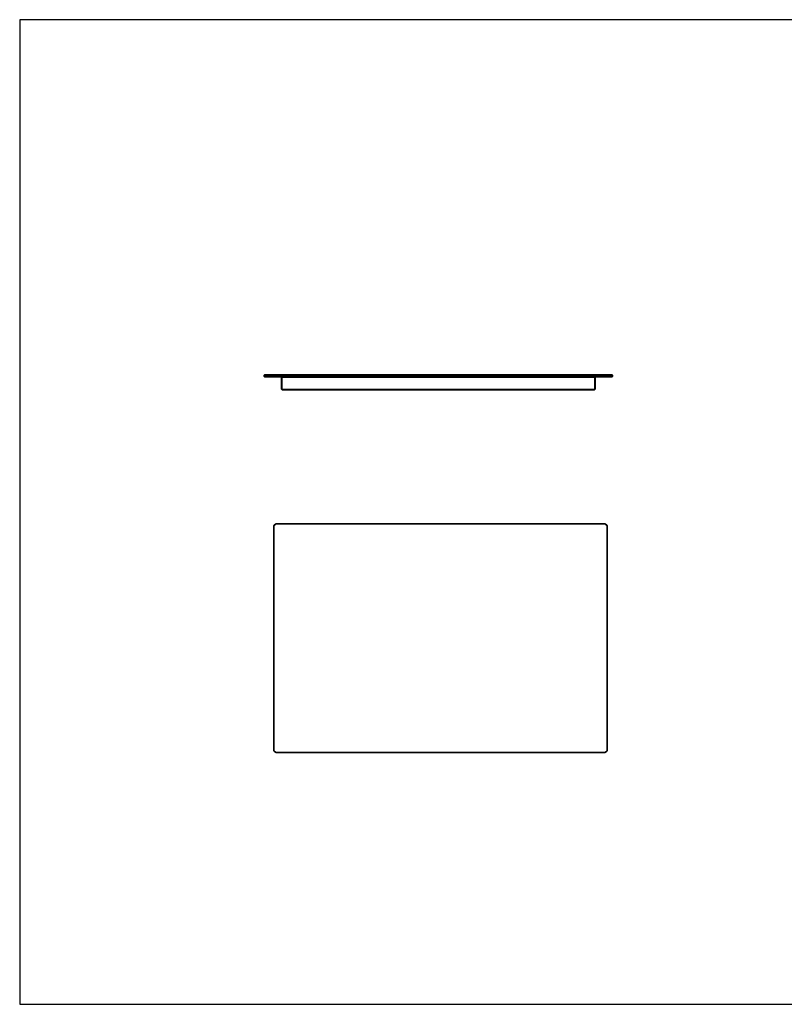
# Model space of a CAD drawing. Header units: inches. Extents: x 0 to 12.9, y 0 to 8.3.
# Tile 1 of 2: x 0 to 6.4, y 0 to 8.3. Entities that reach past the tile are written whole.
import ezdxf

# ---------------------------------------------------------------- set-up
doc = ezdxf.new("R2010")
doc.units = ezdxf.units.IN
doc.header["$MEASUREMENT"] = 0
doc.layers.add('Default', color=7, linetype='Continuous')

# ---------------------------------------------------------------- blocks, each defined once
blk = doc.blocks.new('MODEL_0')
at = {"lineweight": 35}
for p, q in [((2.0529, 5.2795), (2.0527, 5.2774)), ((2.0527, 5.2774), (2.0529, 5.2754)), ((2.0532, 5.2815), (2.0529, 5.2795)), ((2.0529, 5.2754), (2.0532, 5.2735)), ((2.0532, 5.2815), (2.0537, 5.2834)), ((2.0532, 5.2735), (2.0534, 5.2726)), ((2.0537, 5.2717), (2.0534, 5.2726)), ((2.0543, 5.285), (2.0537, 5.2834)), ((2.0537, 5.2717), (2.0543, 5.2702)), ((2.0543, 5.285), (2.0548, 5.285)), ((2.0543, 5.2702), (2.0548, 5.2702)), ((2.0548, 5.285), (2.0562, 5.285)), ((2.0548, 5.2702), (2.0563, 5.2702)), ((2.0562, 5.285), (2.0588, 5.285)), ((2.0563, 5.2702), (2.0588, 5.2702)), ((2.0588, 5.285), (2.0623, 5.285)), ((2.0588, 5.2702), (2.0623, 5.2702)), ((2.0623, 5.285), (2.0666, 5.285)), ((2.0623, 5.2702), (2.0667, 5.2702)), ((2.0666, 5.285), (2.0714, 5.285)), ((2.0667, 5.2702), (2.0716, 5.2702)), ((2.0714, 5.285), (2.0765, 5.285)), ((2.0716, 5.2702), (2.0767, 5.2702)), ((2.0765, 5.285), (2.0814, 5.285)), ((2.0767, 5.2702), (2.0816, 5.2702)), ((2.0814, 5.285), (4.9473, 5.285)), ((2.0816, 5.2702), (4.947, 5.2702)), ((2.1988, 5.2664), (2.1988, 5.1658)), ((2.1991, 5.2664), (2.1988, 5.2664)), ((2.2003, 5.2664), (2.1991, 5.2664)), ((2.202, 5.2664), (2.2003, 5.2664)), ((2.2039, 5.2664), (2.202, 5.2664)), ((2.2039, 5.2664), (4.8245, 5.2664)), ((4.8264, 5.2664), (4.8245, 5.2664)), ((4.8282, 5.2664), (4.8264, 5.2664)), ((4.8293, 5.2664), (4.8282, 5.2664)), ((4.8297, 5.2664), (4.8293, 5.2664)), ((4.8297, 5.1658), (4.8297, 5.2664)), ((4.947, 5.2702), (4.952, 5.2702)), ((4.9522, 5.285), (4.9473, 5.285)), ((4.952, 5.2702), (4.9571, 5.2702)), ((4.9522, 5.285), (4.9572, 5.285)), ((4.9571, 5.2702), (4.962, 5.2702)), ((4.9572, 5.285), (4.9621, 5.285)), ((4.962, 5.2702), (4.9663, 5.2702)), ((4.9621, 5.285), (4.9664, 5.285)), ((4.9663, 5.2702), (4.9699, 5.2702)), ((4.9664, 5.285), (4.9699, 5.285)), ((4.9699, 5.285), (4.9724, 5.285)), ((4.9699, 5.2702), (4.9724, 5.2702)), ((4.9724, 5.285), (4.9739, 5.285)), ((4.9724, 5.2702), (4.9739, 5.2702)), ((4.9739, 5.285), (4.9743, 5.285)), ((4.9739, 5.2702), (4.9743, 5.2702)), ((4.9743, 5.285), (4.975, 5.2834)), ((4.975, 5.2717), (4.9743, 5.2702)), ((4.9752, 5.2824), (4.975, 5.2834)), ((4.975, 5.2717), (4.9752, 5.2726)), ((4.9755, 5.2815), (4.9752, 5.2824)), ((4.9752, 5.2726), (4.9755, 5.2735)), ((4.9758, 5.2795), (4.9755, 5.2815)), ((4.9755, 5.2735), (4.9758, 5.2754)), ((4.9759, 5.2774), (4.9758, 5.2795)), ((4.9758, 5.2754), (4.9759, 5.2774)), ((2.1991, 5.1639), (2.1988, 5.1658)), ((2.2003, 5.1621), (2.1991, 5.1639)), ((2.202, 5.161), (2.2003, 5.1621)), ((2.202, 5.161), (2.2039, 5.1606)), ((2.2039, 5.1606), (4.8245, 5.1606)), ((4.8264, 5.161), (4.8245, 5.1606)), ((4.8282, 5.1621), (4.8264, 5.161)), ((4.8293, 5.1639), (4.8282, 5.1621)), ((4.8297, 5.1658), (4.8293, 5.1639))]:
    blk.add_line(p, q, dxfattribs=at)
at = {"lineweight": 15}
for p, q in [((2.0532, 5.2774), (2.0527, 5.2774)), ((2.0533, 5.2795), (2.0529, 5.2795)), ((2.0533, 5.2754), (2.0529, 5.2754)), ((2.0536, 5.2815), (2.0532, 5.2815)), ((2.0533, 5.2795), (2.0532, 5.2774)), ((2.0532, 5.2774), (2.0533, 5.2754)), ((2.0545, 5.2774), (2.0532, 5.2774)), ((2.0536, 5.2735), (2.0532, 5.2735)), ((2.0536, 5.2815), (2.0533, 5.2795)), ((2.0546, 5.2795), (2.0533, 5.2795)), ((2.0533, 5.2754), (2.0536, 5.2735)), ((2.0547, 5.2754), (2.0533, 5.2754)), ((2.0541, 5.2834), (2.0536, 5.2815)), ((2.055, 5.2815), (2.0536, 5.2815)), ((2.0541, 5.2717), (2.0536, 5.2735)), ((2.0536, 5.2735), (2.055, 5.2735)), ((2.0541, 5.2834), (2.0537, 5.2834)), ((2.0537, 5.2717), (2.0541, 5.2717)), ((2.0548, 5.285), (2.0541, 5.2834)), ((2.0555, 5.2834), (2.0541, 5.2834)), ((2.0548, 5.2702), (2.0541, 5.2717)), ((2.0541, 5.2717), (2.0556, 5.2717)), ((2.0546, 5.2795), (2.0545, 5.2774)), ((2.0569, 5.2774), (2.0545, 5.2774)), ((2.0545, 5.2774), (2.0547, 5.2754)), ((2.055, 5.2815), (2.0546, 5.2795)), ((2.057, 5.2795), (2.0546, 5.2795)), ((2.057, 5.2754), (2.0547, 5.2754)), ((2.0547, 5.2754), (2.055, 5.2735)), ((2.0555, 5.2834), (2.055, 5.2815)), ((2.0574, 5.2815), (2.055, 5.2815)), ((2.0556, 5.2717), (2.055, 5.2735)), ((2.055, 5.2735), (2.0574, 5.2735)), ((2.0562, 5.285), (2.0555, 5.2834)), ((2.058, 5.2834), (2.0555, 5.2834)), ((2.0563, 5.2702), (2.0556, 5.2717)), ((2.0556, 5.2717), (2.0581, 5.2717)), ((2.057, 5.2795), (2.0569, 5.2774)), ((2.0602, 5.2774), (2.0569, 5.2774)), ((2.0569, 5.2774), (2.057, 5.2754)), ((2.0574, 5.2815), (2.057, 5.2795)), ((2.0604, 5.2795), (2.057, 5.2795)), ((2.0604, 5.2754), (2.057, 5.2754)), ((2.057, 5.2754), (2.0574, 5.2735)), ((2.058, 5.2834), (2.0574, 5.2815)), ((2.0608, 5.2815), (2.0574, 5.2815)), ((2.0581, 5.2717), (2.0574, 5.2735)), ((2.0574, 5.2735), (2.0608, 5.2735)), ((2.0588, 5.285), (2.058, 5.2834)), ((2.0615, 5.2834), (2.058, 5.2834)), ((2.0588, 5.2702), (2.0581, 5.2717)), ((2.0581, 5.2717), (2.0615, 5.2717)), ((2.0604, 5.2795), (2.0602, 5.2774)), ((2.0643, 5.2774), (2.0602, 5.2774)), ((2.0602, 5.2774), (2.0604, 5.2754)), ((2.0608, 5.2815), (2.0604, 5.2795)), ((2.0645, 5.2795), (2.0604, 5.2795)), ((2.0645, 5.2754), (2.0604, 5.2754)), ((2.0604, 5.2754), (2.0608, 5.2735)), ((2.0615, 5.2834), (2.0608, 5.2815)), ((2.065, 5.2815), (2.0608, 5.2815)), ((2.0615, 5.2717), (2.0608, 5.2735)), ((2.0608, 5.2735), (2.065, 5.2735)), ((2.0623, 5.285), (2.0615, 5.2834)), ((2.0658, 5.2834), (2.0615, 5.2834)), ((2.0623, 5.2702), (2.0615, 5.2717)), ((2.0615, 5.2717), (2.0658, 5.2717)), ((2.0645, 5.2795), (2.0643, 5.2774)), ((2.0688, 5.2774), (2.0643, 5.2774)), ((2.0643, 5.2774), (2.0645, 5.2754)), ((2.065, 5.2815), (2.0645, 5.2795)), ((2.069, 5.2795), (2.0645, 5.2795)), ((2.069, 5.2754), (2.0645, 5.2754)), ((2.0645, 5.2754), (2.065, 5.2735)), ((2.0658, 5.2834), (2.065, 5.2815)), ((2.0696, 5.2815), (2.065, 5.2815)), ((2.0658, 5.2717), (2.065, 5.2735)), ((2.065, 5.2735), (2.0697, 5.2735)), ((2.0666, 5.285), (2.0658, 5.2834)), ((2.0705, 5.2834), (2.0658, 5.2834)), ((2.0667, 5.2702), (2.0658, 5.2717)), ((2.0658, 5.2717), (2.0706, 5.2717)), ((2.069, 5.2795), (2.0688, 5.2774)), ((2.0736, 5.2774), (2.0688, 5.2774)), ((2.0688, 5.2774), (2.069, 5.2754)), ((2.0696, 5.2815), (2.069, 5.2795)), ((2.0738, 5.2795), (2.069, 5.2795)), ((2.0738, 5.2754), (2.069, 5.2754)), ((2.069, 5.2754), (2.0697, 5.2735)), ((2.0705, 5.2834), (2.0696, 5.2815)), ((2.0745, 5.2815), (2.0696, 5.2815)), ((2.0706, 5.2717), (2.0697, 5.2735)), ((2.0697, 5.2735), (2.0745, 5.2735)), ((2.0714, 5.285), (2.0705, 5.2834)), ((2.0755, 5.2834), (2.0705, 5.2834)), ((2.0716, 5.2702), (2.0706, 5.2717)), ((2.0706, 5.2717), (2.0756, 5.2717)), ((2.0738, 5.2795), (2.0736, 5.2774)), ((2.0782, 5.2774), (2.0736, 5.2774)), ((2.0736, 5.2774), (2.0738, 5.2754)), ((2.0745, 5.2815), (2.0738, 5.2795)), ((2.0785, 5.2795), (2.0738, 5.2795)), ((2.0785, 5.2754), (2.0738, 5.2754)), ((2.0738, 5.2754), (2.0745, 5.2735)), ((2.0755, 5.2834), (2.0745, 5.2815)), ((2.0792, 5.2815), (2.0745, 5.2815)), ((2.0756, 5.2717), (2.0745, 5.2735)), ((2.0745, 5.2735), (2.0793, 5.2735)), ((2.0765, 5.285), (2.0755, 5.2834)), ((2.0803, 5.2834), (2.0755, 5.2834)), ((2.0767, 5.2702), (2.0756, 5.2717)), ((2.0756, 5.2717), (2.0805, 5.2717)), ((2.0782, 5.2774), (2.0785, 5.2795)), ((4.9504, 5.2774), (2.0782, 5.2774)), ((2.0785, 5.2754), (2.0782, 5.2774)), ((2.0785, 5.2795), (2.0792, 5.2815)), ((4.9502, 5.2795), (2.0785, 5.2795)), ((4.9502, 5.2754), (2.0785, 5.2754)), ((2.0793, 5.2735), (2.0785, 5.2754)), ((2.0792, 5.2815), (2.0803, 5.2834)), ((4.9495, 5.2815), (2.0792, 5.2815)), ((4.9494, 5.2735), (2.0793, 5.2735)), ((2.0805, 5.2717), (2.0793, 5.2735)), ((2.0803, 5.2834), (2.0814, 5.285)), ((4.9483, 5.2834), (2.0803, 5.2834)), ((4.9481, 5.2717), (2.0805, 5.2717)), ((2.0816, 5.2702), (2.0805, 5.2717)), ((2.1991, 5.2664), (2.1991, 5.1658)), ((2.2003, 5.2664), (2.2003, 5.1658)), ((2.202, 5.2664), (2.202, 5.1658)), ((2.2039, 5.1658), (2.2039, 5.2664)), ((4.8245, 5.2664), (4.8245, 5.1658)), ((4.8264, 5.1658), (4.8264, 5.2664)), ((4.8282, 5.1658), (4.8282, 5.2664)), ((4.8293, 5.1658), (4.8293, 5.2664)), ((4.9481, 5.2717), (4.947, 5.2702)), ((4.9473, 5.285), (4.9483, 5.2834)), ((4.9494, 5.2735), (4.9481, 5.2717)), ((4.953, 5.2717), (4.9481, 5.2717)), ((4.9483, 5.2834), (4.9495, 5.2815)), ((4.9532, 5.2834), (4.9483, 5.2834)), ((4.9502, 5.2754), (4.9494, 5.2735)), ((4.9541, 5.2735), (4.9494, 5.2735)), ((4.9495, 5.2815), (4.9502, 5.2795)), ((4.9542, 5.2815), (4.9495, 5.2815)), ((4.9502, 5.2795), (4.9504, 5.2774)), ((4.9548, 5.2795), (4.9502, 5.2795)), ((4.9504, 5.2774), (4.9502, 5.2754)), ((4.9548, 5.2754), (4.9502, 5.2754)), ((4.9551, 5.2774), (4.9504, 5.2774)), ((4.952, 5.2702), (4.953, 5.2717)), ((4.9532, 5.2834), (4.9522, 5.285)), ((4.953, 5.2717), (4.9541, 5.2735)), ((4.958, 5.2717), (4.953, 5.2717)), ((4.9581, 5.2834), (4.9532, 5.2834)), ((4.9542, 5.2815), (4.9532, 5.2834)), ((4.9541, 5.2735), (4.9548, 5.2754)), ((4.959, 5.2735), (4.9541, 5.2735)), ((4.959, 5.2815), (4.9542, 5.2815)), ((4.9548, 5.2795), (4.9542, 5.2815)), ((4.9596, 5.2795), (4.9548, 5.2795)), ((4.9551, 5.2774), (4.9548, 5.2795)), ((4.9548, 5.2754), (4.9551, 5.2774)), ((4.9596, 5.2754), (4.9548, 5.2754)), ((4.9598, 5.2774), (4.9551, 5.2774)), ((4.9571, 5.2702), (4.958, 5.2717)), ((4.9581, 5.2834), (4.9572, 5.285)), ((4.958, 5.2717), (4.959, 5.2735)), ((4.9628, 5.2717), (4.958, 5.2717)), ((4.9629, 5.2834), (4.9581, 5.2834)), ((4.959, 5.2815), (4.9581, 5.2834)), ((4.9637, 5.2815), (4.959, 5.2815)), ((4.9596, 5.2795), (4.959, 5.2815)), ((4.959, 5.2735), (4.9596, 5.2754)), ((4.9637, 5.2735), (4.959, 5.2735)), ((4.9642, 5.2795), (4.9596, 5.2795)), ((4.9598, 5.2774), (4.9596, 5.2795)), ((4.9596, 5.2754), (4.9598, 5.2774)), ((4.9642, 5.2754), (4.9596, 5.2754)), ((4.9644, 5.2774), (4.9598, 5.2774)), ((4.962, 5.2702), (4.9628, 5.2717)), ((4.9629, 5.2834), (4.9621, 5.285)), ((4.9628, 5.2717), (4.9637, 5.2735)), ((4.9671, 5.2717), (4.9628, 5.2717)), ((4.9672, 5.2834), (4.9629, 5.2834)), ((4.9637, 5.2815), (4.9629, 5.2834)), ((4.9679, 5.2815), (4.9637, 5.2815)), ((4.9642, 5.2795), (4.9637, 5.2815)), ((4.9637, 5.2735), (4.9642, 5.2754)), ((4.9678, 5.2735), (4.9637, 5.2735)), ((4.9683, 5.2795), (4.9642, 5.2795)), ((4.9644, 5.2774), (4.9642, 5.2795)), ((4.9642, 5.2754), (4.9644, 5.2774)), ((4.9683, 5.2754), (4.9642, 5.2754)), ((4.9684, 5.2774), (4.9644, 5.2774)), ((4.9663, 5.2702), (4.9671, 5.2717)), ((4.9672, 5.2834), (4.9664, 5.285)), ((4.9671, 5.2717), (4.9678, 5.2735)), ((4.9706, 5.2717), (4.9671, 5.2717)), ((4.9706, 5.2834), (4.9672, 5.2834)), ((4.9679, 5.2815), (4.9672, 5.2834)), ((4.9678, 5.2735), (4.9683, 5.2754)), ((4.9712, 5.2735), (4.9678, 5.2735)), ((4.9712, 5.2815), (4.9679, 5.2815)), ((4.9683, 5.2795), (4.9679, 5.2815)), ((4.9716, 5.2795), (4.9683, 5.2795)), ((4.9684, 5.2774), (4.9683, 5.2795)), ((4.9683, 5.2754), (4.9684, 5.2774)), ((4.9716, 5.2754), (4.9683, 5.2754)), ((4.9718, 5.2774), (4.9684, 5.2774)), ((4.9706, 5.2834), (4.9699, 5.285)), ((4.9699, 5.2702), (4.9706, 5.2717)), ((4.9731, 5.2834), (4.9706, 5.2834)), ((4.9712, 5.2815), (4.9706, 5.2834)), ((4.9706, 5.2717), (4.9712, 5.2735)), ((4.9731, 5.2717), (4.9706, 5.2717)), ((4.9737, 5.2815), (4.9712, 5.2815)), ((4.9716, 5.2795), (4.9712, 5.2815)), ((4.9712, 5.2735), (4.9716, 5.2754)), ((4.9737, 5.2735), (4.9712, 5.2735)), ((4.974, 5.2795), (4.9716, 5.2795)), ((4.9718, 5.2774), (4.9716, 5.2795)), ((4.9716, 5.2754), (4.9718, 5.2774)), ((4.974, 5.2754), (4.9716, 5.2754)), ((4.9741, 5.2774), (4.9718, 5.2774)), ((4.9731, 5.2834), (4.9724, 5.285)), ((4.9724, 5.2702), (4.9731, 5.2717)), ((4.9745, 5.2834), (4.9731, 5.2834)), ((4.9737, 5.2815), (4.9731, 5.2834)), ((4.9731, 5.2717), (4.9737, 5.2735)), ((4.9745, 5.2717), (4.9731, 5.2717)), ((4.975, 5.2815), (4.9737, 5.2815)), ((4.974, 5.2795), (4.9737, 5.2815)), ((4.9737, 5.2735), (4.974, 5.2754)), ((4.975, 5.2735), (4.9737, 5.2735)), ((4.9745, 5.2834), (4.9739, 5.285)), ((4.9739, 5.2702), (4.9745, 5.2717)), ((4.9754, 5.2795), (4.974, 5.2795)), ((4.9741, 5.2774), (4.974, 5.2795)), ((4.974, 5.2754), (4.9741, 5.2774)), ((4.9754, 5.2754), (4.974, 5.2754)), ((4.9755, 5.2774), (4.9741, 5.2774)), ((4.975, 5.2834), (4.9745, 5.2834)), ((4.975, 5.2815), (4.9745, 5.2834)), ((4.9745, 5.2717), (4.975, 5.2735)), ((4.975, 5.2717), (4.9745, 5.2717)), ((4.9755, 5.2815), (4.975, 5.2815)), ((4.9754, 5.2795), (4.975, 5.2815)), ((4.975, 5.2735), (4.9754, 5.2754)), ((4.9755, 5.2735), (4.975, 5.2735)), ((4.9758, 5.2795), (4.9754, 5.2795)), ((4.9755, 5.2774), (4.9754, 5.2795)), ((4.9754, 5.2754), (4.9755, 5.2774)), ((4.9758, 5.2754), (4.9754, 5.2754)), ((4.9759, 5.2774), (4.9755, 5.2774)), ((2.1988, 5.1658), (2.1991, 5.1658)), ((2.1991, 5.1658), (2.1995, 5.1639)), ((2.1991, 5.1658), (2.2003, 5.1658)), ((2.1995, 5.1639), (2.1991, 5.1639)), ((2.1995, 5.1639), (2.2004, 5.164)), ((2.2004, 5.1623), (2.1995, 5.1639)), ((2.2003, 5.1658), (2.2004, 5.164)), ((2.2003, 5.1658), (2.202, 5.1658)), ((2.2004, 5.1623), (2.2003, 5.1621)), ((2.2004, 5.164), (2.2008, 5.1627)), ((2.2004, 5.164), (2.202, 5.1639)), ((2.2008, 5.1627), (2.2004, 5.1623)), ((2.202, 5.1614), (2.2004, 5.1623)), ((2.2022, 5.1623), (2.2008, 5.1627)), ((2.202, 5.1639), (2.202, 5.1658)), ((2.202, 5.1658), (2.2039, 5.1658)), ((2.2039, 5.1639), (2.202, 5.1639)), ((2.202, 5.1639), (2.2022, 5.1623)), ((2.2022, 5.1623), (2.202, 5.1614)), ((2.202, 5.161), (2.202, 5.1614)), ((2.202, 5.1614), (2.2039, 5.161)), ((2.2039, 5.1621), (2.2022, 5.1623)), ((4.8245, 5.1658), (2.2039, 5.1658)), ((2.2039, 5.1658), (2.2039, 5.1639)), ((2.2039, 5.1639), (2.2039, 5.1621)), ((2.2039, 5.1639), (4.8245, 5.1639)), ((2.2039, 5.1621), (2.2039, 5.161)), ((2.2039, 5.1621), (4.8245, 5.1621)), ((2.2039, 5.1606), (2.2039, 5.161)), ((2.2039, 5.161), (4.8245, 5.161)), ((4.8245, 5.1639), (4.8245, 5.1658)), ((4.8245, 5.1658), (4.8264, 5.1658)), ((4.8265, 5.1639), (4.8245, 5.1639)), ((4.8245, 5.1621), (4.8245, 5.1639)), ((4.8245, 5.1621), (4.8263, 5.1623)), ((4.8245, 5.161), (4.8245, 5.1621)), ((4.8245, 5.161), (4.8265, 5.1614)), ((4.8245, 5.1606), (4.8245, 5.161)), ((4.8263, 5.1623), (4.8265, 5.1639)), ((4.8263, 5.1623), (4.8276, 5.1627)), ((4.8265, 5.1614), (4.8263, 5.1623)), ((4.8264, 5.1658), (4.8265, 5.1639)), ((4.8264, 5.1658), (4.8282, 5.1658)), ((4.8265, 5.1614), (4.8264, 5.161)), ((4.8265, 5.1639), (4.828, 5.164)), ((4.828, 5.1623), (4.8265, 5.1614)), ((4.828, 5.164), (4.8276, 5.1627)), ((4.8276, 5.1627), (4.828, 5.1623)), ((4.8282, 5.1658), (4.828, 5.164)), ((4.828, 5.164), (4.8289, 5.1639)), ((4.8289, 5.1639), (4.828, 5.1623)), ((4.828, 5.1623), (4.8282, 5.1621)), ((4.8282, 5.1658), (4.8293, 5.1658)), ((4.8289, 5.1639), (4.8293, 5.1658)), ((4.8293, 5.1639), (4.8289, 5.1639)), ((4.8297, 5.1658), (4.8293, 5.1658))]:
    blk.add_line(p, q, dxfattribs=at)
at = {"lineweight": 0}
for p, q in [((2.0782, 5.2774), (2.0785, 5.2795)), ((4.9504, 5.2774), (2.0782, 5.2774)), ((2.0782, 5.2774), (4.9504, 5.2774)), ((2.0785, 5.2754), (2.0782, 5.2774)), ((2.0785, 5.2795), (2.0792, 5.2815)), ((4.9502, 5.2795), (2.0785, 5.2795)), ((2.0785, 5.2795), (4.9502, 5.2795)), ((4.9502, 5.2754), (2.0785, 5.2754)), ((2.0785, 5.2754), (4.9502, 5.2754)), ((2.0793, 5.2735), (2.0785, 5.2754)), ((2.0792, 5.2815), (2.0803, 5.2834)), ((4.9495, 5.2815), (2.0792, 5.2815)), ((2.0792, 5.2815), (4.9495, 5.2815)), ((4.9494, 5.2735), (2.0793, 5.2735)), ((2.0793, 5.2735), (4.9494, 5.2735)), ((2.0805, 5.2717), (2.0793, 5.2735)), ((2.0803, 5.2834), (2.0814, 5.285)), ((4.9483, 5.2834), (2.0803, 5.2834)), ((2.0803, 5.2834), (4.9483, 5.2834)), ((4.9481, 5.2717), (2.0805, 5.2717)), ((2.0814, 5.285), (4.9473, 5.285)), ((2.1991, 5.2664), (2.2003, 5.2664)), ((2.1991, 5.1658), (2.1991, 5.2664)), ((2.2003, 5.2664), (2.202, 5.2664)), ((2.2003, 5.1658), (2.2003, 5.2664)), ((2.2003, 5.2664), (2.2003, 5.1658)), ((2.202, 5.1658), (2.202, 5.2664)), ((2.202, 5.2664), (2.2039, 5.2664)), ((2.202, 5.2664), (2.202, 5.1658)), ((2.2039, 5.1658), (2.2039, 5.2664)), ((2.2039, 5.2664), (4.8245, 5.2664)), ((2.2039, 5.2664), (2.2039, 5.1658)), ((4.8245, 5.2664), (4.8245, 5.1658)), ((4.8245, 5.1658), (4.8245, 5.2664)), ((4.8245, 5.2664), (4.8264, 5.2664)), ((4.8264, 5.2664), (4.8264, 5.1658)), ((4.8264, 5.2664), (4.8282, 5.2664)), ((4.8264, 5.1658), (4.8264, 5.2664)), ((4.8282, 5.2664), (4.8282, 5.1658)), ((4.9473, 5.285), (4.9483, 5.2834)), ((4.9494, 5.2735), (4.9481, 5.2717)), ((4.9483, 5.2834), (4.9495, 5.2815)), ((4.9502, 5.2754), (4.9494, 5.2735)), ((4.9495, 5.2815), (4.9502, 5.2795)), ((4.9502, 5.2795), (4.9504, 5.2774)), ((4.9504, 5.2774), (4.9502, 5.2754)), ((2.2003, 5.1658), (2.1991, 5.1658)), ((2.202, 5.1658), (2.2003, 5.1658)), ((2.2039, 5.1658), (2.202, 5.1658)), ((4.8245, 5.1658), (2.2039, 5.1658)), ((2.2039, 5.1658), (4.8245, 5.1658)), ((2.2039, 5.1639), (2.2039, 5.1658)), ((4.8245, 5.1639), (2.2039, 5.1639)), ((2.2039, 5.1621), (2.2039, 5.1639)), ((2.2039, 5.1639), (4.8245, 5.1639)), ((4.8245, 5.1621), (2.2039, 5.1621)), ((4.8264, 5.1658), (4.8245, 5.1658)), ((4.8245, 5.1658), (4.8245, 5.1639)), ((4.8245, 5.1639), (4.8245, 5.1621)), ((4.8282, 5.1658), (4.8264, 5.1658))]:
    blk.add_line(p, q, dxfattribs=at).dxf.unprotected_set("ltscale", 0)
blk = doc.blocks.new('MODEL_2')
at = {"lineweight": 35}
for p, q in [((2.1322, 4.0094), (2.1327, 4.0135)), ((2.1322, 4.0094), (2.1323, 4.009)), ((2.1323, 2.1394), (2.1323, 4.009)), ((2.1339, 4.0183), (2.1326, 4.0138)), ((2.1326, 4.0138), (2.1327, 4.0135)), ((2.1339, 4.0183), (2.1362, 4.0227)), ((2.1394, 4.0266), (2.1362, 4.0227)), ((2.1433, 4.0298), (2.1394, 4.0266)), ((2.1477, 4.0321), (2.1433, 4.0298)), ((2.1522, 4.0334), (2.1477, 4.0321)), ((2.1524, 4.0332), (2.1522, 4.0334)), ((2.1524, 4.0332), (2.1566, 4.0338)), ((2.1566, 4.0338), (2.1569, 4.0336)), ((2.1569, 4.0336), (4.9081, 4.0336)), ((4.9083, 4.0338), (4.9081, 4.0336)), ((4.9083, 4.0338), (4.9125, 4.0332)), ((4.9127, 4.0334), (4.9125, 4.0332)), ((4.9127, 4.0334), (4.9173, 4.0321)), ((4.9173, 4.0321), (4.9217, 4.0298)), ((4.9217, 4.0298), (4.9256, 4.0266)), ((4.9256, 4.0266), (4.9287, 4.0227)), ((4.9287, 4.0227), (4.931, 4.0183)), ((4.931, 4.0183), (4.9323, 4.0138)), ((4.9323, 4.0138), (4.9322, 4.0135)), ((4.9322, 4.0135), (4.9327, 4.0094)), ((4.9326, 4.009), (4.9327, 4.0094)), ((4.9326, 4.009), (4.9326, 2.1394)), ((2.1323, 2.1394), (2.1322, 2.1392)), ((2.1327, 2.135), (2.1322, 2.1392)), ((2.1327, 2.135), (2.1326, 2.1347)), ((2.1339, 2.1302), (2.1326, 2.1347)), ((2.1362, 2.1258), (2.1339, 2.1302)), ((2.1394, 2.1219), (2.1362, 2.1258)), ((2.1433, 2.1187), (2.1394, 2.1219)), ((2.1476, 2.1165), (2.1433, 2.1187)), ((2.1522, 2.1152), (2.1476, 2.1165)), ((2.1524, 2.1153), (2.1522, 2.1152)), ((2.1566, 2.1147), (2.1524, 2.1153)), ((2.1566, 2.1147), (2.1569, 2.1149)), ((4.9081, 2.1149), (2.1569, 2.1149)), ((4.9081, 2.1149), (4.9083, 2.1147)), ((4.9126, 2.1153), (4.9083, 2.1147)), ((4.9128, 2.1152), (4.9126, 2.1153)), ((4.9173, 2.1165), (4.9128, 2.1152)), ((4.9217, 2.1187), (4.9173, 2.1165)), ((4.9256, 2.1219), (4.9217, 2.1187)), ((4.9288, 2.1258), (4.9256, 2.1219)), ((4.931, 2.1302), (4.9288, 2.1258)), ((4.9323, 2.1347), (4.931, 2.1302)), ((4.9327, 2.1392), (4.9322, 2.135)), ((4.9323, 2.1347), (4.9322, 2.135)), ((4.9327, 2.1392), (4.9326, 2.1394))]:
    blk.add_line(p, q, dxfattribs=at)
at = {"lineweight": 15}
for p, q in [((2.1323, 4.009), (2.1326, 4.0081)), ((2.1326, 4.0081), (2.1331, 4.0127)), ((2.1326, 2.1402), (2.1326, 4.0081)), ((2.1326, 4.0081), (2.1331, 4.0066)), ((2.1327, 4.0135), (2.1341, 4.0181)), ((2.1327, 4.0135), (2.1331, 4.0127)), ((2.1331, 4.0127), (2.1344, 4.0174)), ((2.1331, 4.0127), (2.1335, 4.0114)), ((2.1331, 4.0066), (2.1335, 4.0114)), ((2.1331, 2.1414), (2.1331, 4.0066)), ((2.1331, 4.0066), (2.1337, 4.0054)), ((2.1335, 4.0114), (2.1349, 4.0162)), ((2.1335, 4.0114), (2.1342, 4.0102)), ((2.1342, 4.0102), (2.1337, 4.0054)), ((2.1337, 4.0054), (2.1337, 2.1425)), ((2.1339, 4.0183), (2.1341, 4.0181)), ((2.1341, 4.0181), (2.1363, 4.0225)), ((2.1341, 4.0181), (2.1344, 4.0174)), ((2.1356, 4.0151), (2.1342, 4.0102)), ((2.1344, 4.0174), (2.1367, 4.0219)), ((2.1344, 4.0174), (2.1349, 4.0162)), ((2.1349, 4.0162), (2.1373, 4.0209)), ((2.1349, 4.0162), (2.1356, 4.0151)), ((2.138, 4.0199), (2.1356, 4.0151)), ((2.1362, 4.0227), (2.1363, 4.0225)), ((2.1363, 4.0225), (2.1395, 4.0264)), ((2.1363, 4.0225), (2.1367, 4.0219)), ((2.1367, 4.0219), (2.1399, 4.0259)), ((2.1367, 4.0219), (2.1373, 4.0209)), ((2.1373, 4.0209), (2.1406, 4.0251)), ((2.1373, 4.0209), (2.138, 4.0199)), ((2.1413, 4.0242), (2.138, 4.0199)), ((2.1394, 4.0266), (2.1395, 4.0264)), ((2.1395, 4.0264), (2.1434, 4.0296)), ((2.1395, 4.0264), (2.1399, 4.0259)), ((2.1399, 4.0259), (2.1439, 4.0292)), ((2.1399, 4.0259), (2.1406, 4.0251)), ((2.1406, 4.0251), (2.1447, 4.0285)), ((2.1406, 4.0251), (2.1413, 4.0242)), ((2.1454, 4.0276), (2.1413, 4.0242)), ((2.1433, 4.0298), (2.1434, 4.0296)), ((2.1434, 4.0296), (2.1478, 4.0319)), ((2.1434, 4.0296), (2.1439, 4.0292)), ((2.1439, 4.0292), (2.1484, 4.0315)), ((2.1439, 4.0292), (2.1447, 4.0285)), ((2.1447, 4.0285), (2.1492, 4.0309)), ((2.1447, 4.0285), (2.1454, 4.0276)), ((2.1501, 4.0301), (2.1454, 4.0276)), ((2.1478, 4.0319), (2.1477, 4.0321)), ((2.1524, 4.0332), (2.1478, 4.0319)), ((2.1478, 4.0319), (2.1484, 4.0315)), ((2.1484, 4.0315), (2.153, 4.0329)), ((2.1484, 4.0315), (2.1492, 4.0309)), ((2.1492, 4.0309), (2.154, 4.0323)), ((2.1492, 4.0309), (2.1501, 4.0301)), ((2.1549, 4.0315), (2.1501, 4.0301)), ((2.1524, 4.0332), (2.153, 4.0329)), ((2.153, 4.0329), (2.1576, 4.0333)), ((2.153, 4.0329), (2.154, 4.0323)), ((2.154, 4.0323), (2.1586, 4.0327)), ((2.154, 4.0323), (2.1549, 4.0315)), ((2.1596, 4.032), (2.1549, 4.0315)), ((2.1576, 4.0333), (2.1569, 4.0336)), ((2.1586, 4.0327), (2.1576, 4.0333)), ((2.1576, 4.0333), (4.9074, 4.0333)), ((2.1596, 4.032), (2.1586, 4.0327)), ((2.1586, 4.0327), (4.9063, 4.0327)), ((4.9054, 4.032), (2.1596, 4.032)), ((4.9063, 4.0327), (4.9054, 4.032)), ((4.9101, 4.0315), (4.9054, 4.032)), ((4.9074, 4.0333), (4.9063, 4.0327)), ((4.9063, 4.0327), (4.911, 4.0323)), ((4.9081, 4.0336), (4.9074, 4.0333)), ((4.9074, 4.0333), (4.9119, 4.0329)), ((4.911, 4.0323), (4.9101, 4.0315)), ((4.9149, 4.0301), (4.9101, 4.0315)), ((4.9119, 4.0329), (4.911, 4.0323)), ((4.911, 4.0323), (4.9157, 4.0309)), ((4.9125, 4.0332), (4.9119, 4.0329)), ((4.9119, 4.0329), (4.9166, 4.0315)), ((4.9125, 4.0332), (4.9171, 4.0319)), ((4.9157, 4.0309), (4.9149, 4.0301)), ((4.9195, 4.0276), (4.9149, 4.0301)), ((4.9166, 4.0315), (4.9157, 4.0309)), ((4.9157, 4.0309), (4.9203, 4.0285)), ((4.9171, 4.0319), (4.9166, 4.0315)), ((4.9166, 4.0315), (4.921, 4.0292)), ((4.9173, 4.0321), (4.9171, 4.0319)), ((4.9171, 4.0319), (4.9215, 4.0296)), ((4.9203, 4.0285), (4.9195, 4.0276)), ((4.9236, 4.0242), (4.9195, 4.0276)), ((4.921, 4.0292), (4.9203, 4.0285)), ((4.9203, 4.0285), (4.9244, 4.0251)), ((4.9215, 4.0296), (4.921, 4.0292)), ((4.921, 4.0292), (4.925, 4.0259)), ((4.9217, 4.0298), (4.9215, 4.0296)), ((4.9215, 4.0296), (4.9254, 4.0264)), ((4.9244, 4.0251), (4.9236, 4.0242)), ((4.927, 4.0199), (4.9236, 4.0242)), ((4.925, 4.0259), (4.9244, 4.0251)), ((4.9244, 4.0251), (4.9277, 4.0209)), ((4.9254, 4.0264), (4.925, 4.0259)), ((4.925, 4.0259), (4.9282, 4.0219)), ((4.9256, 4.0266), (4.9254, 4.0264)), ((4.9254, 4.0264), (4.9286, 4.0225)), ((4.9277, 4.0209), (4.927, 4.0199)), ((4.9294, 4.0151), (4.927, 4.0199)), ((4.9282, 4.0219), (4.9277, 4.0209)), ((4.9277, 4.0209), (4.93, 4.0162)), ((4.9286, 4.0225), (4.9282, 4.0219)), ((4.9282, 4.0219), (4.9306, 4.0174)), ((4.9287, 4.0227), (4.9286, 4.0225)), ((4.9286, 4.0225), (4.9309, 4.0181)), ((4.93, 4.0162), (4.9294, 4.0151)), ((4.9308, 4.0102), (4.9294, 4.0151)), ((4.9306, 4.0174), (4.93, 4.0162)), ((4.93, 4.0162), (4.9314, 4.0114)), ((4.9309, 4.0181), (4.9306, 4.0174)), ((4.9306, 4.0174), (4.9319, 4.0127)), ((4.9314, 4.0114), (4.9308, 4.0102)), ((4.9312, 4.0054), (4.9308, 4.0102)), ((4.931, 4.0183), (4.9309, 4.0181)), ((4.9309, 4.0181), (4.9322, 4.0135)), ((4.9312, 4.0054), (4.9318, 4.0066)), ((4.9312, 2.1425), (4.9312, 4.0054)), ((4.9319, 4.0127), (4.9314, 4.0114)), ((4.9314, 4.0114), (4.9318, 4.0066)), ((4.9318, 4.0066), (4.9323, 4.0081)), ((4.9318, 4.0066), (4.9318, 2.1414)), ((4.9322, 4.0135), (4.9319, 4.0127)), ((4.9319, 4.0127), (4.9323, 4.0081)), ((4.9323, 4.0081), (4.9326, 4.009)), ((4.9323, 4.0081), (4.9323, 2.1402)), ((2.1326, 2.1402), (2.1323, 2.1394)), ((2.1331, 2.1414), (2.1326, 2.1402)), ((2.133, 2.1356), (2.1326, 2.1402)), ((2.133, 2.1356), (2.1327, 2.135)), ((2.134, 2.1304), (2.1327, 2.135)), ((2.1335, 2.1367), (2.133, 2.1356)), ((2.1344, 2.131), (2.133, 2.1356)), ((2.1337, 2.1425), (2.1331, 2.1414)), ((2.1335, 2.1367), (2.1331, 2.1414)), ((2.1342, 2.1377), (2.1335, 2.1367)), ((2.1349, 2.1319), (2.1335, 2.1367)), ((2.1337, 2.1425), (2.1342, 2.1377)), ((2.134, 2.1304), (2.1339, 2.1302)), ((2.1344, 2.131), (2.134, 2.1304)), ((2.1363, 2.126), (2.134, 2.1304)), ((2.1342, 2.1377), (2.1356, 2.1329)), ((2.1349, 2.1319), (2.1344, 2.131)), ((2.1367, 2.1265), (2.1344, 2.131)), ((2.1356, 2.1329), (2.1349, 2.1319)), ((2.1373, 2.1273), (2.1349, 2.1319)), ((2.1356, 2.1329), (2.138, 2.1282)), ((2.1363, 2.126), (2.1362, 2.1258)), ((2.1367, 2.1265), (2.1363, 2.126)), ((2.1395, 2.1221), (2.1363, 2.126)), ((2.1373, 2.1273), (2.1367, 2.1265)), ((2.1399, 2.1225), (2.1367, 2.1265)), ((2.138, 2.1282), (2.1373, 2.1273)), ((2.1406, 2.1232), (2.1373, 2.1273)), ((2.138, 2.1282), (2.1413, 2.124)), ((2.1395, 2.1221), (2.1394, 2.1219)), ((2.1399, 2.1225), (2.1395, 2.1221)), ((2.1434, 2.1189), (2.1395, 2.1221)), ((2.1406, 2.1232), (2.1399, 2.1225)), ((2.1439, 2.1193), (2.1399, 2.1225)), ((2.1413, 2.124), (2.1406, 2.1232)), ((2.1447, 2.1199), (2.1406, 2.1232)), ((2.1413, 2.124), (2.1455, 2.1206)), ((2.1434, 2.1189), (2.1433, 2.1187)), ((2.1439, 2.1193), (2.1434, 2.1189)), ((2.1478, 2.1166), (2.1434, 2.1189)), ((2.1447, 2.1199), (2.1439, 2.1193)), ((2.1484, 2.1169), (2.1439, 2.1193)), ((2.1455, 2.1206), (2.1447, 2.1199)), ((2.1493, 2.1175), (2.1447, 2.1199)), ((2.1455, 2.1206), (2.1501, 2.1182)), ((2.1478, 2.1166), (2.1476, 2.1165)), ((2.1484, 2.1169), (2.1478, 2.1166)), ((2.1524, 2.1153), (2.1478, 2.1166)), ((2.1493, 2.1175), (2.1484, 2.1169)), ((2.153, 2.1156), (2.1484, 2.1169)), ((2.1501, 2.1182), (2.1493, 2.1175)), ((2.154, 2.1161), (2.1493, 2.1175)), ((2.1501, 2.1182), (2.1549, 2.1168)), ((2.153, 2.1156), (2.1524, 2.1153)), ((2.154, 2.1161), (2.153, 2.1156)), ((2.1576, 2.1152), (2.153, 2.1156)), ((2.1549, 2.1168), (2.154, 2.1161)), ((2.1587, 2.1157), (2.154, 2.1161)), ((2.1549, 2.1168), (2.1597, 2.1164)), ((2.1569, 2.1149), (2.1576, 2.1152)), ((2.1576, 2.1152), (2.1587, 2.1157)), ((4.9074, 2.1152), (2.1576, 2.1152)), ((2.1587, 2.1157), (2.1597, 2.1164)), ((4.9063, 2.1157), (2.1587, 2.1157)), ((2.1597, 2.1164), (4.9053, 2.1164)), ((4.9053, 2.1164), (4.91, 2.1168)), ((4.9053, 2.1164), (4.9063, 2.1157)), ((4.9109, 2.1161), (4.9063, 2.1157)), ((4.9063, 2.1157), (4.9074, 2.1152)), ((4.9119, 2.1156), (4.9074, 2.1152)), ((4.9074, 2.1152), (4.9081, 2.1149)), ((4.91, 2.1168), (4.9148, 2.1182)), ((4.9109, 2.1161), (4.91, 2.1168)), ((4.9157, 2.1175), (4.9109, 2.1161)), ((4.9119, 2.1156), (4.9109, 2.1161)), ((4.9166, 2.1169), (4.9119, 2.1156)), ((4.9126, 2.1153), (4.9119, 2.1156)), ((4.9171, 2.1166), (4.9126, 2.1153)), ((4.9148, 2.1182), (4.9195, 2.1206)), ((4.9157, 2.1175), (4.9148, 2.1182)), ((4.9203, 2.1199), (4.9157, 2.1175)), ((4.9166, 2.1169), (4.9157, 2.1175)), ((4.921, 2.1193), (4.9166, 2.1169)), ((4.9171, 2.1166), (4.9166, 2.1169)), ((4.9215, 2.1189), (4.9171, 2.1166)), ((4.9173, 2.1165), (4.9171, 2.1166)), ((4.9195, 2.1206), (4.9236, 2.124)), ((4.9203, 2.1199), (4.9195, 2.1206)), ((4.9243, 2.1232), (4.9203, 2.1199)), ((4.921, 2.1193), (4.9203, 2.1199)), ((4.925, 2.1225), (4.921, 2.1193)), ((4.9215, 2.1189), (4.921, 2.1193)), ((4.9254, 2.1221), (4.9215, 2.1189)), ((4.9217, 2.1187), (4.9215, 2.1189)), ((4.9236, 2.124), (4.927, 2.1282)), ((4.9243, 2.1232), (4.9236, 2.124)), ((4.9277, 2.1273), (4.9243, 2.1232)), ((4.925, 2.1225), (4.9243, 2.1232)), ((4.9283, 2.1265), (4.925, 2.1225)), ((4.9254, 2.1221), (4.925, 2.1225)), ((4.9286, 2.126), (4.9254, 2.1221)), ((4.9256, 2.1219), (4.9254, 2.1221)), ((4.927, 2.1282), (4.9294, 2.1329)), ((4.9277, 2.1273), (4.927, 2.1282)), ((4.93, 2.1319), (4.9277, 2.1273)), ((4.9283, 2.1265), (4.9277, 2.1273)), ((4.9306, 2.131), (4.9283, 2.1265)), ((4.9286, 2.126), (4.9283, 2.1265)), ((4.9309, 2.1304), (4.9286, 2.126)), ((4.9288, 2.1258), (4.9286, 2.126)), ((4.9294, 2.1329), (4.9308, 2.1377)), ((4.93, 2.1319), (4.9294, 2.1329)), ((4.9314, 2.1367), (4.93, 2.1319)), ((4.9306, 2.131), (4.93, 2.1319)), ((4.9319, 2.1356), (4.9306, 2.131)), ((4.9309, 2.1304), (4.9306, 2.131)), ((4.9308, 2.1377), (4.9312, 2.1425)), ((4.9314, 2.1367), (4.9308, 2.1377)), ((4.9322, 2.135), (4.9309, 2.1304)), ((4.931, 2.1302), (4.9309, 2.1304)), ((4.9318, 2.1414), (4.9312, 2.1425)), ((4.9318, 2.1414), (4.9314, 2.1367)), ((4.9319, 2.1356), (4.9314, 2.1367)), ((4.9323, 2.1402), (4.9318, 2.1414)), ((4.9323, 2.1402), (4.9319, 2.1356)), ((4.9322, 2.135), (4.9319, 2.1356)), ((4.9326, 2.1394), (4.9323, 2.1402))]:
    blk.add_line(p, q, dxfattribs=at)
at = {"lineweight": 0}
for p, q in [((2.1326, 2.1402), (2.1326, 4.0081)), ((2.1326, 4.0081), (2.1331, 4.0066)), ((2.1331, 2.1414), (2.1331, 4.0066)), ((2.1331, 4.0066), (2.1337, 4.0054)), ((2.1331, 4.0066), (2.1331, 2.1414)), ((2.1337, 4.0054), (2.1342, 4.0102)), ((2.1337, 2.1425), (2.1337, 4.0054)), ((2.1337, 4.0054), (2.1337, 2.1425)), ((2.1342, 4.0102), (2.1356, 4.0151)), ((2.1356, 4.0151), (2.138, 4.0199)), ((2.138, 4.0199), (2.1413, 4.0242)), ((2.1413, 4.0242), (2.1454, 4.0276)), ((2.1454, 4.0276), (2.1501, 4.0301)), ((2.1501, 4.0301), (2.1549, 4.0315)), ((2.1549, 4.0315), (2.1596, 4.032)), ((2.1576, 4.0333), (2.1569, 4.0336)), ((2.1569, 4.0336), (4.9081, 4.0336)), ((2.1586, 4.0327), (2.1576, 4.0333)), ((2.1576, 4.0333), (4.9074, 4.0333)), ((4.9074, 4.0333), (2.1576, 4.0333)), ((2.1596, 4.032), (2.1586, 4.0327)), ((2.1586, 4.0327), (4.9063, 4.0327)), ((4.9063, 4.0327), (2.1586, 4.0327)), ((2.1596, 4.032), (4.9054, 4.032)), ((4.9054, 4.032), (2.1596, 4.032)), ((4.9063, 4.0327), (4.9054, 4.032)), ((4.9054, 4.032), (4.9101, 4.0315)), ((4.9074, 4.0333), (4.9063, 4.0327)), ((4.9081, 4.0336), (4.9074, 4.0333)), ((4.9101, 4.0315), (4.9149, 4.0301)), ((4.9149, 4.0301), (4.9195, 4.0276)), ((4.9195, 4.0276), (4.9236, 4.0242)), ((4.9236, 4.0242), (4.927, 4.0199)), ((4.927, 4.0199), (4.9294, 4.0151)), ((4.9294, 4.0151), (4.9308, 4.0102)), ((4.9308, 4.0102), (4.9312, 4.0054)), ((4.9312, 4.0054), (4.9318, 4.0066)), ((4.9312, 4.0054), (4.9312, 2.1425)), ((4.9312, 2.1425), (4.9312, 4.0054)), ((4.9318, 4.0066), (4.9323, 4.0081)), ((4.9318, 4.0066), (4.9318, 2.1414)), ((4.9318, 2.1414), (4.9318, 4.0066)), ((4.9323, 4.0081), (4.9323, 2.1402)), ((2.1331, 2.1414), (2.1326, 2.1402)), ((2.1337, 2.1425), (2.1331, 2.1414)), ((2.1342, 2.1377), (2.1337, 2.1425)), ((2.1356, 2.1329), (2.1342, 2.1377)), ((2.138, 2.1282), (2.1356, 2.1329)), ((2.1413, 2.124), (2.138, 2.1282)), ((2.1455, 2.1206), (2.1413, 2.124)), ((2.1501, 2.1182), (2.1455, 2.1206)), ((2.1549, 2.1168), (2.1501, 2.1182)), ((2.1597, 2.1164), (2.1549, 2.1168)), ((4.9053, 2.1164), (2.1597, 2.1164)), ((4.91, 2.1168), (4.9053, 2.1164)), ((4.9148, 2.1182), (4.91, 2.1168)), ((4.9195, 2.1206), (4.9148, 2.1182)), ((4.9236, 2.124), (4.9195, 2.1206)), ((4.927, 2.1282), (4.9236, 2.124)), ((4.9294, 2.1329), (4.927, 2.1282)), ((4.9308, 2.1377), (4.9294, 2.1329)), ((4.9312, 2.1425), (4.9308, 2.1377)), ((4.9318, 2.1414), (4.9312, 2.1425)), ((4.9323, 2.1402), (4.9318, 2.1414))]:
    blk.add_line(p, q, dxfattribs=at).dxf.unprotected_set("ltscale", 0)
blk = doc.blocks.new('Page 1')
at = {"color": 7}
blk.add_lwpolyline([(0, 8.2677), (0, 0), (12.8622, 0), (12.8622, 8.2677), (0, 8.2677)], dxfattribs=at)
at = {"layer": 'Default'}
for name in ['MODEL_0', 'MODEL_2']:
    blk.add_blockref(name, (0, 0), dxfattribs=at)

msp = doc.modelspace()

# ---------------------------------------------------------------- block references
msp.add_blockref('Page 1', (0, 0))

doc.saveas('drawing.dxf')
